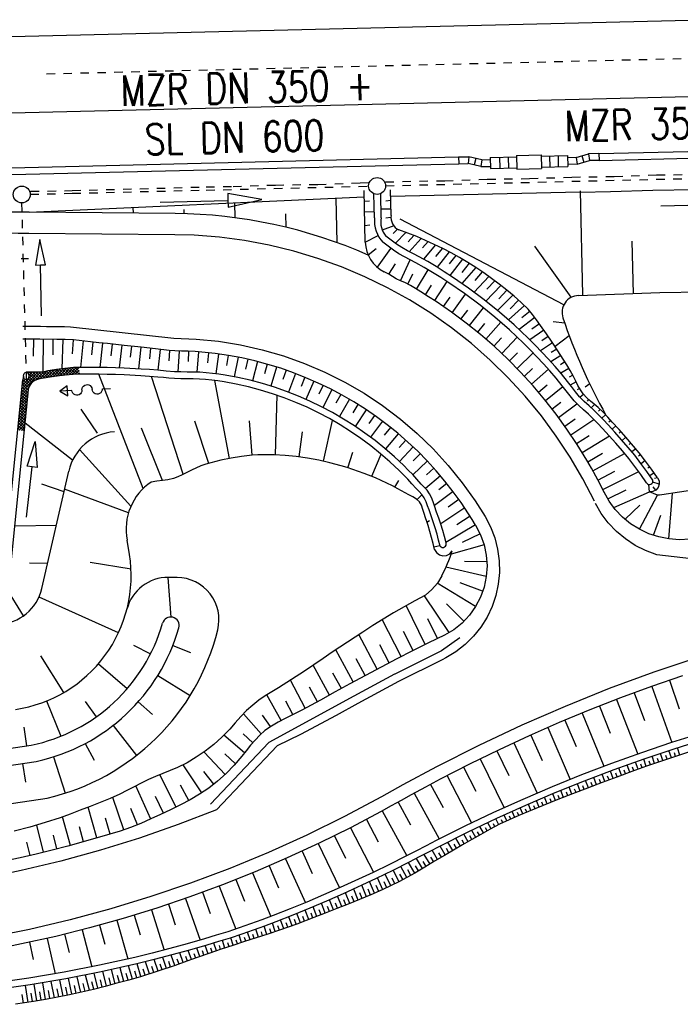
# Model space of a CAD drawing. Extents: x 0 to 1135, y 0 to 420.
# Tile 4 of 81: x 90 to 129, y 112 to 170. Entities that reach past the tile are written whole.
import ezdxf

# ---------------------------------------------------------------- set-up
doc = ezdxf.new("R2010")
doc.units = 0
doc.header["$LTSCALE"] = 2
doc.header["$MEASUREMENT"] = 0
for name, pattern in [('ACAD_ISO03W100', [0.5, 0.25, -0.25]), ('ACAD_ISO05W100', [0.5, 0.25, -0.25]), ('ACAD_ISO10W100W', [0.5, 0.25, -0.25]), ('AUSGEZOGEN', [0]), ('STRICHLINIEX2', [0.5, 0.25, -0.25])]:
    doc.linetypes.add(name, pattern=pattern)
doc.layers.get('0').update_dxf_attribs({"color": 8, "linetype": 'AUSGEZOGEN'})
for name, color, linetype in [('Bahnachse', 7, 'CONTINUOUS'), ('Böschungen', 15, 'CONTINUOUS'), ('Durchlaesse', 15, 'CONTINUOUS'), ('Gleisachsen', 7, 'CONTINUOUS'), ('Kabelanlagen', 15, 'CONTINUOUS'), ('Tiefenentwaesserung_und_Sammell', 15, 'CONTINUOUS'), ('Wege', 15, 'CONTINUOUS')]:
    doc.layers.add(name, color=color, linetype=linetype)
doc.styles.add('ROMANS', font='romans.shx', dxfattribs={"width": 0.8})

# ---------------------------------------------------------------- blocks, each defined once
blk = doc.blocks.new('*X41')
at = {"color": 0, "linetype": 'ByBlock'}
for p, q in [((-228081, 857016), (-226927, 858171)), ((-228057, 857210), (-227093, 858175)), ((-228033, 857404), (-227259, 858178)), ((-227761, 858185), (-227758, 858189)), ((-227250, 857706), (-227732, 858188)), ((-227672, 858105), (-227591, 858185)), ((-227358, 857645), (-227641, 857928)), ((-227639, 857968), (-227425, 858182)), ((-227126, 857752), (-227558, 858185)), ((-226984, 857779), (-227385, 858181)), ((-226834, 857800), (-227212, 858177)), ((-227201, 857727), (-226747, 858181)), ((-226685, 857820), (-227038, 858174)), ((-226978, 857780), (-226521, 858237)), ((-226535, 857840), (-226865, 858170)), ((-226782, 857807), (-226324, 858265)), ((-226384, 857859), (-226715, 858189)), ((-226586, 857833), (-226130, 858289)), ((-226233, 857878), (-226578, 858223)), ((-226083, 857897), (-226437, 858251)), ((-226391, 857858), (-225937, 858312)), ((-225931, 857915), (-226286, 858269)), ((-226197, 857882), (-225746, 858333)), ((-225778, 857932), (-226135, 858288)), ((-226003, 857906), (-225555, 858355)), ((-225625, 857948), (-225984, 858307)), ((-225471, 857964), (-225831, 858324)), ((-225812, 857928), (-225370, 858370)), ((-225312, 857975), (-225678, 858341)), ((-225622, 857949), (-225188, 858382)), ((-225153, 857986), (-225526, 858358)), ((-225434, 857967), (-225006, 858395)), ((-224994, 857996), (-225368, 858370)), ((-225252, 857979), (-224833, 858398)), ((-224826, 857998), (-225209, 858381)), ((-225070, 857991), (-224667, 858394)), ((-224658, 857999), (-225050, 858392)), ((-224894, 857997), (-224650, 858241)), ((-224644, 858156), (-224886, 858397)), ((-224723, 857999), (-224641, 858081)), ((-224660, 858341), (-224718, 858399)), ((-227667, 857105), (-228026, 857464)), ((-228009, 857598), (-227849, 857758)), ((-227648, 857256), (-228007, 857615)), ((-227605, 857382), (-227986, 857763)), ((-227977, 857799), (-227920, 857856)), ((-227926, 857873), (-227954, 857901)), ((-227535, 857483), (-227792, 857739)), ((-227453, 857570), (-227685, 857802)), ((-228154, 856435), (-227693, 856895)), ((-228130, 856629), (-227669, 857089)), ((-228106, 856823), (-227645, 857283)), ((-227742, 856502), (-228101, 856860)), ((-227724, 856653), (-228082, 857011)), ((-227705, 856804), (-228063, 857162)), ((-227686, 856954), (-228044, 857313)), ((-228227, 855853), (-227766, 856314)), ((-228202, 856047), (-227742, 856507)), ((-228178, 856241), (-227718, 856701)), ((-227818, 855898), (-228176, 856257)), ((-227799, 856049), (-228157, 856408)), ((-227780, 856200), (-228139, 856558)), ((-227761, 856351), (-228120, 856709)), ((-228299, 855271), (-227839, 855732)), ((-228275, 855465), (-227814, 855926)), ((-227893, 855295), (-228252, 855653)), ((-228251, 855659), (-227790, 856120)), ((-227874, 855446), (-228233, 855804)), ((-227855, 855597), (-228214, 855955)), ((-227837, 855747), (-228195, 856106)), ((-228348, 854883), (-227887, 855344)), ((-228026, 854748), (-228327, 855050)), ((-228323, 855077), (-227863, 855538)), ((-227950, 854842), (-228308, 855201)), ((-227931, 854993), (-228289, 855351)), ((-228282, 854779), (-227911, 855150)), ((-227912, 855144), (-228270, 855502)), ((-228216, 854769), (-228346, 854899)), ((-228133, 854759), (-227935, 854956)), ((-227977, 854745), (-227960, 854762))]:
    blk.add_line(p, q, dxfattribs=at)

msp = doc.modelspace()

# ---------------------------------------------------------------- linework, layer by layer
at = {"layer": 'Bahnachse', "linetype": 'ACAD_ISO10W100W'}
msp.add_lwpolyline([(91.514, 167.232), (131.017, 168.179), (136.171, 168.302), (156.664, 168.834)], dxfattribs=at)
at = {"layer": 'Böschungen', "linetype": 'Continuous'}
for p, q in [((111.836, 159.991), (123.032, 160.259)), ((90.475, 159.042), (110.276, 159.953)), ((102.647, 158.718), (102.626, 159.601)), ((108.684, 157.25), (108.621, 159.877)), ((96.639, 158.988), (96.631, 159.325)), ((99.641, 158.956), (99.635, 159.21)), ((105.661, 158.156), (105.642, 158.948)), ((122.072, 153.574), (112.409, 158.642)), ((122.514, 154.017), (120.362, 157.04)), ((122.125, 152.491), (121.436, 152.565)), ((122.394, 151.742), (121.552, 151.115)), ((88.925, 137.373), (90.109, 149.135)), ((90.156, 149.361), (90.109, 149.135)), ((89.323, 137.333), (90.471, 148.738)), ((123.602, 148.901), (123.338, 148.704)), ((94.515, 145.992), (93.547, 147.401)), ((93.053, 144.394), (90.253, 146.573)), ((90.068, 144.741), (90.07, 144.741)), ((91.237, 136.801), (92.824, 143.746)), ((92.542, 142.515), (91.238, 142.963)), ((96.355, 141.271), (92.579, 142.678)), ((89.642, 140.504), (92.091, 140.539)), ((96.413, 138.822), (96.281, 139.661)), ((90.501, 138.314), (91.577, 138.292)), ((96.503, 137.944), (94.089, 138.332)), ((98.877, 135.114), (98.694, 137.461)), ((99.223, 137.455), (98.709, 137.461)), ((90.152, 135.19), (89.101, 136.888)), ((95.757, 134.181), (91.066, 136.293)), ((96.653, 133.452), (97.657, 132.944)), ((98.975, 133.44), (100.022, 133.027)), ((92.537, 130.659), (91.164, 132.818)), ((94.576, 132.356), (96.282, 130.888)), ((98.082, 131.66), (99.996, 130.477)), ((91.513, 130.157), (92.357, 128.071)), ((93.794, 130.132), (94.446, 129.215)), ((96.925, 130.104), (97.766, 129.357)), ((95.446, 128.714), (96.833, 126.942)), ((90.163, 128.601), (90.326, 127.497)), ((93.8, 127.643), (94.329, 126.65)), ((90.097, 126.46), (90.261, 125.356)), ((91.927, 126.854), (92.611, 124.71))]:
    msp.add_line(p, q, dxfattribs=at)
for points in [[(123.033, 160.239), (124.831, 160.267), (127.333, 160.355), (129.835, 160.393), (132.338, 160.482), (133.839, 160.495), (135.341, 160.558), (136.842, 160.571), (138.344, 160.634), (139.844, 160.647), (141.347, 160.71), (142.847, 160.723), (144.349, 160.785), (145.85, 160.798), (147.352, 160.861), (157.311, 161.116), (182.335, 161.749), (207.308, 162.383), (224.325, 162.863), (224.337, 162.865)], [(123.031, 160.311), (123.179, 154.156)], [(126.182, 154.232), (126.109, 157.334)], [(122.93, 154.124), (127.734, 154.293), (130.236, 154.332), (131.737, 154.345), (133.237, 154.358), (134.737, 154.321), (136.238, 154.334), (137.738, 154.347), (139.238, 154.31), (140.739, 154.323), (142.24, 154.336), (143.739, 154.299), (145.24, 154.312), (155.249, 154.565), (171.234, 155.955)], [(90.321, 141.016), (90.667, 143.996), (90.369, 144.03), (90.84, 145.486), (90.965, 143.961), (90.667, 143.996)], [(55.926, 122.653), (57.158, 122.784), (58.354, 122.961), (59.551, 123.088), (60.748, 123.265), (61.945, 123.393), (63.141, 123.57), (64.339, 123.697), (65.535, 123.874), (66.733, 124.002), (90.608, 127.539)], [(55.95, 121.653), (57.181, 121.784), (58.377, 121.961), (59.574, 122.088), (60.77, 122.266), (61.968, 122.393), (63.164, 122.57), (64.362, 122.697), (65.558, 122.875), (66.755, 123.002), (90.905, 126.58)], [(56.003, 119.404), (57.232, 119.535), (58.428, 119.712), (59.625, 119.839), (60.822, 120.016), (62.019, 120.143), (63.215, 120.321), (64.413, 120.448), (65.609, 120.625), (66.806, 120.752), (91.542, 124.417)]]:
    msp.add_lwpolyline(points, dxfattribs=at)
for centre, radius, start, end in [((122.965, 153.125), 1, 92.02019, 198.54472), ((154.417, 163.675), 34.174, 198.54472, 209.09681), ((95.748, 143.077), 3, 94.34295, 167.13059), ((88.512, 137.573), 8, 278.42718, 8.98257), ((98.682, 134.961), 2.5, 89.37393, 165.59978), ((99.196, 134.956), 2.5, 346.23737, 89.37393), ((88.605, 137.402), 2.7, 271.30249, 347.13059), ((98.847, 134.614), 0.5, 76.69355, 164.02767), ((98.847, 134.614), 0.5, 344.02767, 76.69355), ((88.512, 137.573), 10.25, 281.79923, 344.02767), ((88.512, 137.573), 11.25, 282.28323, 344.02767), ((88.512, 137.573), 13.5, 282.97345, 346.23737)]:
    msp.add_arc(centre, radius, start, end, dxfattribs=at)
at = {"layer": 'Durchlaesse', "linetype": 'STRICHLINIEX2'}
msp.add_line((90.038, 159.595), (90.31, 149.139), dxfattribs=at)
at = {"layer": 'Durchlaesse', "linetype": 'Continuous'}
msp.add_lwpolyline([(91.219, 152.929), (91.148, 155.928), (91.447, 155.935), (91.112, 157.428), (90.848, 155.921), (91.148, 155.928)], dxfattribs=at)
msp.add_ellipse((90.305, 149.364), major_axis=(-0.005, 0.225), ratio=0.666667, dxfattribs=at)
at = {"layer": 'Gleisachsen', "linetype": 'Continuous'}
for p, q in [((70.824, 168.987), (130.963, 170.428)), ((114.843, 165.541), (131.07, 165.929)), ((94.341, 165.049), (114.843, 165.541)), ((70.932, 164.489), (94.341, 165.049))]:
    msp.add_line(p, q, dxfattribs=at)
at = {"layer": 'Kabelanlagen', "linetype": 'Continuous'}
for p, q in [((119.277, 162.396), (120.726, 162.431)), ((119.277, 162.396), (119.296, 161.596)), ((120.726, 162.431), (120.746, 161.631)), ((120.728, 162.356), (122.288, 162.393)), ((122.288, 162.393), (122.303, 161.743)), ((122.795, 162.28), (123.536, 162.498)), ((124.144, 162.513), (123.536, 162.498)), ((123.536, 162.498), (123.598, 162.1)), ((124.144, 162.512), (136.154, 162.8)), ((124.144, 162.512), (124.154, 162.112)), ((124.154, 162.113), (136.164, 162.4)), ((84.386, 161.56), (115.858, 162.314)), ((84.396, 161.16), (115.867, 161.914)), ((115.858, 162.314), (116.467, 162.328)), ((115.858, 162.314), (115.867, 161.914)), ((115.867, 161.914), (116.424, 161.927)), ((116.467, 162.328), (116.424, 161.927)), ((117.175, 161.745), (116.424, 161.927)), ((117.218, 162.146), (116.467, 162.328)), ((116.868, 162.231), (116.774, 161.842)), ((117.218, 162.146), (117.175, 161.745)), ((117.218, 162.146), (117.722, 162.158)), ((117.719, 162.283), (119.279, 162.321)), ((117.719, 162.283), (117.735, 161.634)), ((118.279, 162.297), (118.294, 161.647)), ((118.779, 162.309), (118.794, 161.659)), ((121.228, 162.368), (121.244, 161.718)), ((121.728, 162.38), (121.743, 161.73)), ((122.795, 162.28), (122.291, 162.268)), ((122.857, 161.882), (122.3, 161.868)), ((122.795, 162.28), (122.857, 161.882)), ((122.857, 161.882), (123.598, 162.1)), ((123.14, 162.382), (123.253, 161.998)), ((124.154, 162.113), (123.598, 162.1)), ((117.175, 161.745), (117.732, 161.759)), ((117.735, 161.634), (119.294, 161.671)), ((119.296, 161.596), (120.746, 161.631)), ((120.744, 161.706), (122.303, 161.743))]:
    msp.add_line(p, q, dxfattribs=at)
at = {"layer": 'Tiefenentwaesserung_und_Sammell', "linetype": 'STRICHLINIEX2'}
for p, q in [((111.541, 160.61), (144.644, 161.403)), ((90.547, 160.107), (93.033, 160.167)), ((93.033, 160.167), (100.947, 160.356)), ((100.947, 160.356), (110.541, 160.586))]:
    msp.add_line(p, q, dxfattribs=at)
at = {"layer": 'Tiefenentwaesserung_und_Sammell', "linetype": 'ACAD_ISO03W100'}
msp.add_line((93.029, 160.329), (100.942, 160.543), dxfattribs=at)
for points in [[(111.536, 160.835), (112.542, 160.87), (115.043, 160.908), (117.546, 160.997), (120.048, 161.035), (122.551, 161.123), (125.053, 161.162), (127.556, 161.25), (130.057, 161.288), (131.559, 161.351), (133.06, 161.364), (134.562, 161.427), (136.063, 161.44), (137.565, 161.503), (139.016, 161.517), (140.518, 161.58), (142.018, 161.593), (143.521, 161.656), (144.528, 161.665)], [(100.942, 160.543), (102.531, 160.567), (105.034, 160.655), (107.536, 160.694), (110.039, 160.782), (110.536, 160.799)], [(90.57, 160.282), (92.572, 160.313), (93.029, 160.329)]]:
    msp.add_lwpolyline(points, dxfattribs=at)
at = {"layer": 'Tiefenentwaesserung_und_Sammell', "linetype": 'Continuous'}
for points in [[(98.23, 159.651), (102.229, 159.747), (102.238, 159.347), (104.228, 159.794), (102.219, 160.147), (102.229, 159.747)], [(127.799, 159.425), (131.797, 159.521), (131.807, 159.121), (133.797, 159.568), (131.788, 159.921), (131.797, 159.521)]]:
    msp.add_lwpolyline(points, dxfattribs=at)
for centre in [(111.041, 160.598), (90.047, 160.095)]:
    msp.add_circle(centre, 0.5, dxfattribs=at)
at = {"layer": 'Wege', "linetype": 'Continuous'}
for p, q in [((110.34, 157.275), (110.267, 160.34)), ((110.886, 158.706), (110.852, 160.135)), ((111.286, 158.716), (111.252, 160.145)), ((111.863, 158.863), (111.827, 160.377)), ((110.283, 159.695), (110.582, 159.727)), ((111.842, 159.732), (111.56, 159.7)), ((99.11, 158.966), (90.475, 159.042)), ((110.297, 159.07), (110.877, 159.083)), ((111.854, 159.232), (111.274, 159.218)), ((111.856, 158.732), (111.559, 158.699)), ((99.099, 157.716), (90.464, 157.792)), ((99.094, 157.716), (90.464, 157.792)), ((110.317, 158.269), (110.616, 158.301)), ((112.021, 158.252), (111.343, 157.987)), ((112.253, 158.039), (111.981, 157.783)), ((112.741, 157.851), (112.122, 157.208)), ((100.239, 157.682), (99.094, 157.716)), ((101.724, 157.568), (100.239, 157.682)), ((103.202, 157.373), (101.724, 157.568)), ((104.666, 157.1), (103.202, 157.373)), ((110.34, 157.275), (111.093, 157.676)), ((113.203, 157.674), (112.869, 157.304)), ((113.637, 157.496), (112.943, 156.711)), ((114.055, 157.314), (113.73, 156.949)), ((106.114, 156.749), (104.666, 157.1)), ((107.541, 156.32), (106.114, 156.749)), ((110.507, 156.522), (110.975, 156.908)), ((111.054, 155.791), (111.846, 156.911)), ((114.486, 157.115), (113.777, 156.273)), ((114.895, 156.914), (114.494, 156.432)), ((115.295, 156.707), (114.583, 155.793)), ((108.942, 155.816), (107.541, 156.32)), ((111.738, 155.388), (112.118, 156.003)), ((112.422, 154.999), (113.003, 156.231)), ((115.691, 156.491), (115.305, 156.001)), ((116.085, 156.265), (115.338, 155.316)), ((116.476, 156.029), (116.044, 155.493)), ((110.315, 155.237), (108.942, 155.816)), ((111.738, 155.388), (111.455, 155.529)), ((113.375, 154.495), (114.053, 155.648)), ((116.864, 155.783), (116.054, 154.835)), ((117.243, 155.531), (116.807, 155.011)), ((111.655, 154.585), (110.315, 155.237)), ((112.165, 155.112), (111.738, 155.388)), ((112.422, 154.999), (112.165, 155.112)), ((112.68, 154.886), (112.422, 154.999)), ((113.006, 154.717), (112.68, 154.886)), ((112.846, 154.803), (113.156, 155.396)), ((114.443, 153.821), (115.176, 154.945)), ((117.64, 155.254), (116.768, 154.324)), ((118, 154.991), (117.521, 154.502)), ((112.957, 153.862), (111.655, 154.585)), ((113.315, 154.533), (113.006, 154.717)), ((113.619, 154.341), (113.315, 154.533)), ((114.078, 154.053), (113.619, 154.341)), ((113.904, 154.161), (114.263, 154.729)), ((118.357, 154.718), (117.468, 153.791)), ((118.7, 154.443), (118.236, 153.918)), ((114.219, 153.071), (112.957, 153.862)), ((114.536, 153.76), (114.078, 154.053)), ((114.988, 153.458), (114.536, 153.76)), ((114.967, 153.471), (115.347, 154.023)), ((115.484, 153.107), (116.267, 154.194)), ((119.052, 154.149), (118.147, 153.242)), ((119.401, 153.844), (118.901, 153.334)), ((115.431, 153.146), (114.988, 153.458)), ((116.302, 152.497), (115.431, 153.146)), ((115.994, 152.732), (116.396, 153.267)), ((116.495, 152.346), (117.321, 153.397)), ((119.747, 153.528), (118.797, 152.686)), ((120.075, 153.189), (119.594, 152.797)), ((120.222, 153.002), (119.969, 153.318)), ((115.437, 152.213), (114.219, 153.071)), ((117.147, 151.816), (116.302, 152.497)), ((117.468, 151.543), (118.342, 152.553)), ((120.359, 152.82), (119.431, 152.112)), ((120.464, 152.678), (120.222, 153.002)), ((120.701, 152.35), (120.464, 152.678)), ((92.92, 152.27), (99.04, 151.604)), ((116.607, 151.29), (115.437, 152.213)), ((116.985, 151.951), (117.411, 152.465)), ((120.894, 152.08), (120.07, 151.499)), ((120.63, 152.449), (120.19, 152.13)), ((121.049, 151.859), (120.701, 152.35)), ((90.74, 151.54), (90.729, 150.535)), ((91.312, 151.534), (91.291, 149.627)), ((91.887, 151.529), (91.875, 150.622)), ((92.474, 151.524), (92.421, 149.795)), ((93.075, 151.501), (93.02, 150.677)), ((93.669, 151.444), (93.514, 149.875)), ((94.249, 151.374), (94.163, 150.622)), ((99.04, 151.604), (100.354, 151.552)), ((100.354, 151.552), (101.663, 151.421)), ((101.663, 151.421), (102.962, 151.21)), ((117.966, 151.103), (117.147, 151.816)), ((117.943, 151.124), (118.39, 151.62)), ((118.407, 150.695), (119.322, 151.666)), ((121.409, 151.335), (120.695, 150.863)), ((121.154, 151.709), (120.769, 151.446)), ((121.39, 151.362), (121.049, 151.859)), ((121.718, 150.861), (121.39, 151.362)), ((94.813, 151.312), (94.658, 149.865)), ((95.383, 151.252), (95.308, 150.554)), ((95.954, 151.189), (95.804, 149.839)), ((96.523, 151.127), (96.45, 150.471)), ((97.09, 151.065), (96.952, 149.784)), ((97.661, 151.005), (97.591, 150.377)), ((98.229, 150.94), (98.093, 149.704)), ((98.783, 150.877), (98.73, 150.263)), ((99.337, 150.843), (99.265, 149.612)), ((99.905, 150.828), (99.873, 150.214)), ((100.492, 150.79), (100.396, 149.591)), ((102.962, 151.21), (104.245, 150.921)), ((104.245, 150.921), (105.508, 150.554)), ((117.726, 150.306), (116.607, 151.29)), ((118.757, 150.36), (117.966, 151.103)), ((121.656, 150.957), (121.328, 150.746)), ((122.038, 150.356), (121.718, 150.861)), ((101.081, 150.734), (101.015, 150.146)), ((101.663, 150.664), (101.503, 149.496)), ((102.244, 150.577), (102.149, 149.995)), ((102.822, 150.472), (102.603, 149.315)), ((103.401, 150.352), (103.273, 149.777)), ((103.971, 150.216), (103.687, 149.072)), ((105.508, 150.554), (106.747, 150.111)), ((118.79, 149.264), (117.726, 150.306)), ((119.52, 149.587), (118.757, 150.36)), ((118.861, 150.258), (119.33, 150.731)), ((119.308, 149.807), (120.262, 150.737)), ((121.897, 150.578), (121.304, 150.203)), ((122.138, 150.197), (121.87, 150.033)), ((122.248, 150.02), (122.038, 150.356)), ((104.542, 150.063), (104.382, 149.496)), ((105.105, 149.895), (104.755, 148.769)), ((105.666, 149.71), (105.474, 149.153)), ((106.747, 150.111), (107.957, 149.594)), ((107.957, 149.594), (109.132, 149.004)), ((120.252, 148.785), (119.52, 149.587)), ((119.743, 149.348), (120.229, 149.802)), ((120.168, 148.88), (121.159, 149.766)), ((122.375, 149.81), (121.895, 149.534)), ((122.452, 149.681), (122.248, 150.02)), ((122.643, 149.332), (122.452, 149.681)), ((97.222, 142.714), (94.59, 149.466)), ((99.579, 143.555), (97.719, 149.334)), ((102.325, 144.494), (101.447, 149.1)), ((106.218, 149.51), (105.805, 148.406)), ((106.769, 149.294), (106.544, 148.749)), ((107.308, 149.064), (106.833, 147.985)), ((109.132, 149.004), (110.27, 148.344)), ((119.797, 148.166), (118.79, 149.264)), ((122.599, 149.415), (122.389, 149.304)), ((122.799, 149.016), (122.454, 148.833)), ((122.775, 149.065), (122.643, 149.332)), ((122.908, 148.798), (122.775, 149.065)), ((92.736, 148.792), (92.292, 148.473)), ((93.005, 148.511), (92.292, 148.473)), ((92.292, 148.473), (92.767, 148.2)), ((92.767, 148.2), (92.736, 148.792)), ((93.021, 148.427), (93.005, 148.511)), ((93.061, 148.351), (93.021, 148.427)), ((93.596, 148.457), (93.565, 148.377)), ((93.604, 148.542), (93.596, 148.457)), ((93.604, 148.542), (93.611, 148.626)), ((93.611, 148.626), (93.642, 148.706)), ((93.642, 148.706), (93.694, 148.773)), ((93.694, 148.773), (93.763, 148.823)), ((93.763, 148.823), (93.843, 148.851)), ((93.843, 148.851), (93.928, 148.856)), ((93.928, 148.856), (94.011, 148.837)), ((94.011, 148.837), (94.085, 148.795)), ((94.085, 148.795), (94.144, 148.734)), ((94.144, 148.734), (94.184, 148.659)), ((94.184, 148.659), (94.2, 148.575)), ((94.217, 148.491), (94.2, 148.575)), ((94.257, 148.415), (94.217, 148.491)), ((94.762, 148.442), (94.71, 148.374)), ((94.794, 148.521), (94.762, 148.442)), ((94.801, 148.607), (94.794, 148.521)), ((94.806, 148.602), (95.288, 148.627)), ((107.845, 148.817), (107.591, 148.285)), ((108.371, 148.556), (107.835, 147.507)), ((120.953, 147.956), (120.252, 148.785)), ((120.579, 148.406), (121.089, 148.835)), ((120.983, 147.919), (122.015, 148.752)), ((123, 148.63), (122.866, 148.546)), ((123.052, 148.542), (122.908, 148.798)), ((123.219, 148.303), (123.052, 148.542)), ((93.12, 148.289), (93.061, 148.351)), ((93.194, 148.247), (93.12, 148.289)), ((93.277, 148.227), (93.194, 148.247)), ((93.362, 148.232), (93.277, 148.227)), ((93.443, 148.26), (93.362, 148.232)), ((93.512, 148.31), (93.443, 148.26)), ((93.565, 148.377), (93.512, 148.31)), ((94.316, 148.354), (94.257, 148.415)), ((94.39, 148.311), (94.316, 148.354)), ((94.474, 148.291), (94.39, 148.311)), ((94.559, 148.296), (94.474, 148.291)), ((94.64, 148.324), (94.559, 148.296)), ((94.71, 148.374), (94.64, 148.324)), ((105.031, 144.705), (105.132, 148.224)), ((108.894, 148.279), (108.609, 147.764)), ((109.404, 147.99), (108.809, 146.973)), ((110.27, 148.344), (111.366, 147.616)), ((120.744, 147.015), (119.797, 148.166)), ((121.622, 147.102), (120.953, 147.956)), ((123.239, 148.279), (123.031, 148.108)), ((123.418, 148.086), (123.219, 148.303)), ((123.638, 147.886), (123.418, 148.086)), ((123.539, 147.973), (123.448, 147.879)), ((123.87, 147.694), (123.638, 147.886)), ((109.91, 147.684), (109.596, 147.185)), ((110.403, 147.366), (109.751, 146.385)), ((111.366, 147.616), (112.415, 146.823)), ((121.376, 147.423), (121.894, 147.823)), ((121.758, 146.919), (122.849, 147.726)), ((123.876, 147.688), (123.692, 147.483)), ((124.099, 147.5), (123.87, 147.694)), ((124.39, 147.226), (124.099, 147.5)), ((124.216, 147.394), (124.116, 147.288)), ((101.103, 144.202), (100.28, 146.704)), ((103.654, 144.684), (103.494, 146.715)), ((107.873, 144.327), (108.412, 146.74)), ((110.891, 147.032), (110.55, 146.552)), ((111.366, 146.687), (110.659, 145.745)), ((112.415, 146.823), (113.414, 145.967)), ((121.627, 145.816), (120.744, 147.015)), ((122.258, 146.222), (121.622, 147.102)), ((122.127, 146.409), (122.737, 146.839)), ((122.484, 145.891), (123.84, 146.803)), ((124.537, 147.074), (124.324, 146.87)), ((124.665, 146.937), (124.39, 147.226)), ((124.933, 146.643), (124.665, 146.937)), ((124.842, 146.743), (124.735, 146.646)), ((98.36, 143.187), (97.127, 146.284)), ((111.834, 146.326), (111.466, 145.867)), ((122.86, 145.318), (122.258, 146.222)), ((125.143, 146.413), (124.931, 146.221)), ((125.338, 146.198), (124.933, 146.643)), ((125.741, 145.75), (125.338, 146.198)), ((106.436, 144.586), (106.634, 146.067)), ((112.289, 145.955), (111.529, 145.055)), ((112.735, 145.568), (112.342, 145.13)), ((113.414, 145.967), (114.36, 145.052)), ((122.445, 144.571), (121.627, 145.816)), ((122.83, 145.366), (123.568, 145.841)), ((123.162, 144.835), (124.767, 145.819)), ((125.444, 146.082), (125.337, 145.987)), ((125.743, 145.748), (125.525, 145.558)), ((126.521, 144.821), (125.741, 145.75)), ((96.488, 141.662), (93.449, 145.015)), ((113.169, 145.172), (112.359, 144.316)), ((114.36, 145.052), (115.248, 144.082)), ((123.428, 144.393), (122.86, 145.318)), ((126.036, 145.409), (125.925, 145.315)), ((126.324, 145.064), (126.098, 144.879)), ((101.8, 144.384), (101.207, 144.232)), ((102.408, 144.511), (101.8, 144.384)), ((103.03, 144.611), (102.408, 144.511)), ((103.347, 144.653), (103.03, 144.611)), ((103.664, 144.685), (103.347, 144.653)), ((103.984, 144.705), (103.664, 144.685)), ((104.304, 144.714), (103.984, 144.705)), ((104.95, 144.708), (104.304, 144.714)), ((105.603, 144.674), (104.95, 144.708)), ((106.261, 144.609), (105.603, 144.674)), ((106.923, 144.515), (106.261, 144.609)), ((107.589, 144.39), (106.923, 144.515)), ((108.255, 144.234), (107.589, 144.39)), ((109.302, 143.942), (109.599, 144.872)), ((110.723, 143.435), (111.27, 144.75)), ((113.593, 144.76), (113.175, 144.346)), ((123.195, 143.283), (122.445, 144.571)), ((123.698, 143.922), (123.428, 144.393)), ((123.481, 144.301), (124.351, 144.805)), ((123.79, 143.757), (125.66, 144.792)), ((126.605, 144.715), (126.49, 144.623)), ((126.897, 144.341), (126.521, 144.821)), ((126.882, 144.361), (126.645, 144.179)), ((100.065, 143.809), (99.793, 143.668)), ((100.629, 144.05), (100.065, 143.809)), ((100.916, 144.146), (100.629, 144.05)), ((101.207, 144.232), (100.916, 144.146)), ((108.926, 144.053), (108.255, 144.234)), ((109.265, 143.954), (108.926, 144.053)), ((109.602, 143.848), (109.265, 143.954)), ((110.275, 143.611), (109.602, 143.848)), ((114.003, 144.341), (113.146, 143.533)), ((114.4, 143.909), (113.961, 143.515)), ((115.248, 144.082), (116.075, 143.059)), ((123.959, 143.446), (123.698, 143.922)), ((127.261, 143.851), (126.897, 144.341)), ((127.151, 144.001), (127.029, 143.912)), ((127.613, 143.35), (127.261, 143.851)), ((98.36, 143.187), (98.034, 143.146)), ((98.685, 143.234), (98.36, 143.187)), ((99.002, 143.309), (98.685, 143.234)), ((99.265, 143.406), (99.002, 143.309)), ((99.521, 143.526), (99.265, 143.406)), ((99.793, 143.668), (99.521, 143.526)), ((110.945, 143.341), (110.275, 143.611)), ((111.279, 143.193), (110.945, 143.341)), ((111.61, 143.038), (111.279, 143.193)), ((112.094, 142.797), (112.317, 143.19)), ((114.787, 143.467), (113.902, 142.713)), ((123.874, 141.957), (123.195, 143.283)), ((124.21, 142.965), (123.959, 143.446)), ((124.085, 143.209), (125.086, 143.735)), ((124.368, 142.655), (126.495, 143.718)), ((127.414, 143.636), (127.162, 143.459)), ((127.613, 143.35), (127.426, 143.305)), ((98.034, 143.146), (97.698, 143.095)), ((111.942, 142.876), (111.61, 143.038)), ((112.267, 142.703), (111.942, 142.876)), ((112.48, 142.58), (112.267, 142.703)), ((115.159, 143.013), (114.689, 142.632)), ((116.075, 143.059), (116.839, 141.988)), ((124.454, 142.48), (124.21, 142.965)), ((124.669, 142.11), (125.762, 142.629)), ((127.125, 142.524), (127.091, 142.957)), ((127.709, 142.966), (127.326, 143.087)), ((127.508, 142.625), (127.358, 142.82)), ((112.694, 142.456), (112.48, 142.58)), ((112.916, 142.336), (112.694, 142.456)), ((113.149, 142.22), (112.916, 142.336)), ((113.37, 142.093), (113.149, 142.22)), ((113.55, 141.931), (113.37, 142.093)), ((113.404, 142.067), (113.689, 142.346)), ((115.525, 142.543), (114.421, 141.709)), ((115.876, 142.064), (115.246, 141.615)), ((125.031, 141.585), (127.125, 142.524)), ((128.284, 139.733), (128.498, 142.433)), ((113.671, 141.722), (113.55, 141.931)), ((113.751, 141.481), (113.671, 141.722)), ((113.818, 141.23), (113.751, 141.481)), ((116.216, 141.571), (114.799, 140.628)), ((116.839, 141.988), (117.422, 141.066)), ((124.285, 141.233), (123.937, 141.831)), ((125.696, 140.896), (126.57, 141.722)), ((113.892, 140.99), (113.818, 141.23)), ((113.973, 140.757), (113.892, 140.99)), ((116.538, 141.072), (115.75, 140.573)), ((117.422, 141.066), (117.742, 140.452)), ((124.701, 140.679), (124.285, 141.233)), ((127.366, 139.953), (127.796, 141.133)), ((114.054, 140.525), (113.973, 140.757)), ((113.983, 140.731), (114.142, 140.816)), ((114.163, 140.175), (114.054, 140.525)), ((116.848, 140.564), (115.11, 139.518)), ((116.862, 140.539), (117.153, 139.979)), ((117.742, 140.452), (117.99, 139.806)), ((125.177, 140.176), (124.701, 140.679)), ((114.26, 139.82), (114.163, 140.175)), ((114.348, 139.467), (114.26, 139.82)), ((117.135, 140.03), (116.069, 139.518)), ((117.153, 139.979), (117.364, 139.385)), ((117.99, 139.806), (118.161, 139.135)), ((125.709, 139.732), (125.177, 140.176)), ((126.288, 139.352), (125.709, 139.732)), ((114.434, 139.114), (114.348, 139.467)), ((114.397, 139.267), (114.755, 139.354)), ((117.364, 139.385), (115.417, 138.834)), ((117.364, 139.385), (117.492, 138.767)), ((118.161, 139.135), (118.254, 138.448)), ((126.906, 139.042), (126.288, 139.352)), ((117.492, 138.767), (117.534, 138.138)), ((127.557, 138.804), (126.906, 139.042)), ((129.61, 138.559), (127.557, 138.804)), ((117.49, 137.508), (115.105, 138.059)), ((117.518, 138.372), (116.201, 138.398)), ((117.534, 138.138), (117.49, 137.508)), ((118.254, 138.448), (118.267, 137.756)), ((117.49, 137.508), (117.361, 136.891)), ((118.267, 137.756), (118.2, 137.067)), ((116.856, 135.738), (114.597, 137.111)), ((117.271, 136.641), (115.938, 137.145)), ((117.361, 136.891), (117.148, 136.297)), ((118.2, 137.067), (118.055, 136.39)), ((115.288, 134.199), (113.847, 136.37)), ((117.148, 136.297), (116.856, 135.738)), ((118.055, 136.39), (117.832, 135.734)), ((113.883, 133.489), (112.756, 135.803)), ((116.166, 134.878), (115.144, 135.888)), ((116.856, 135.738), (116.491, 135.223)), ((117.832, 135.734), (117.535, 135.109)), ((116.491, 135.223), (116.059, 134.764)), ((117.535, 135.109), (117.169, 134.521)), ((112.457, 132.776), (111.348, 134.965)), ((114.604, 133.839), (114.038, 135.016)), ((116.059, 134.764), (115.568, 134.368)), ((117.169, 134.521), (116.736, 133.98)), ((111.039, 132.04), (109.97, 134.079)), ((113.169, 133.136), (112.608, 134.264)), ((115.027, 134.042), (114.082, 133.585)), ((115.929, 133.894), (114.849, 133.129)), ((115.568, 134.368), (115.027, 134.042)), ((116.736, 133.98), (116.245, 133.493)), ((111.748, 132.412), (111.202, 133.468)), ((114.082, 133.585), (113.14, 133.121)), ((116.245, 133.493), (115.701, 133.065)), ((109.635, 131.283), (108.602, 133.174)), ((114.849, 133.129), (112.089, 131.744)), ((113.14, 133.121), (112.203, 132.647)), ((115.701, 133.065), (115.11, 132.702)), ((130.042, 132.753), (127.386, 131.856)), ((108.227, 130.506), (107.254, 132.263)), ((110.336, 131.664), (109.81, 132.646)), ((111.271, 132.163), (110.345, 131.669)), ((112.203, 132.647), (111.271, 132.163)), ((114.888, 132.589), (112.313, 131.297)), ((115.11, 132.702), (114.888, 132.589)), ((108.933, 130.897), (108.429, 131.807)), ((110.345, 131.669), (109.423, 131.167)), ((112.077, 131.737), (109.668, 130.445)), ((127.386, 131.856), (124.756, 130.884)), ((106.793, 129.724), (105.917, 131.38)), ((107.514, 130.113), (107.05, 130.964)), ((109.423, 131.167), (108.556, 130.688)), ((112.313, 131.297), (109.904, 130.005)), ((127.262, 131.016), (128.449, 127.696)), ((128.308, 131.383), (128.881, 129.7)), ((105.371, 129.003), (104.523, 130.514)), ((109.657, 130.441), (104.636, 127.71)), ((108.556, 130.688), (107.69, 130.21)), ((124.756, 130.884), (122.156, 129.838)), ((126.226, 130.638), (126.834, 129)), ((106.07, 129.351), (105.653, 130.152)), ((107.145, 129.912), (106.596, 129.621)), ((107.69, 130.21), (107.145, 129.912)), ((109.904, 130.005), (108.629, 129.299)), ((122.156, 129.838), (119.586, 128.717)), ((124.17, 129.848), (124.804, 128.255)), ((125.193, 130.248), (126.441, 127.018)), ((104.19, 128.214), (103.146, 129.392)), ((104.74, 128.641), (104.272, 129.325)), ((106.04, 129.337), (105.617, 129.128)), ((106.596, 129.621), (106.04, 129.337)), ((108.629, 129.299), (106.521, 128.179)), ((123.15, 129.437), (124.441, 126.293)), ((104.793, 128.676), (104.415, 128.408)), ((105.197, 128.912), (104.793, 128.676)), ((105.617, 129.128), (105.197, 128.912)), ((119.586, 128.717), (117.049, 127.524)), ((122.136, 129.014), (122.791, 127.464)), ((103.201, 127.086), (101.98, 128.128)), ((103.693, 127.69), (103.124, 128.214)), ((104.113, 128.14), (103.831, 127.847)), ((104.415, 128.408), (104.113, 128.14)), ((106.521, 128.179), (105.145, 127.495)), ((120.125, 128.137), (120.797, 126.628)), ((121.13, 128.582), (122.453, 125.52)), ((104.636, 127.71), (101.189, 124.062)), ((105.145, 127.495), (101.551, 123.717)), ((103.564, 127.535), (103.304, 127.214)), ((103.831, 127.847), (103.564, 127.535)), ((117.049, 127.524), (114.547, 126.259)), ((119.122, 127.679), (120.492, 124.707)), ((102.067, 125.816), (100.82, 127.137)), ((102.667, 126.447), (102.035, 127.022)), ((103.045, 126.893), (102.595, 126.366)), ((103.304, 127.214), (103.045, 126.893)), ((118.123, 127.209), (118.822, 125.747)), ((127.437, 126.46), (127.289, 126.888)), ((127.93, 126.628), (127.785, 127.056)), ((128.177, 126.711), (128.105, 126.925)), ((128.424, 126.794), (128.282, 127.221)), ((128.671, 126.876), (128.601, 127.089)), ((128.919, 126.957), (128.78, 127.383)), ((100.675, 124.717), (99.585, 126.389)), ((102.595, 126.366), (102.121, 125.868)), ((117.134, 126.73), (118.549, 123.848)), ((125.964, 125.94), (125.806, 126.369)), ((126.454, 126.116), (126.3, 126.545)), ((126.699, 126.203), (126.623, 126.417)), ((126.945, 126.29), (126.794, 126.718)), ((127.191, 126.375), (127.116, 126.589)), ((127.683, 126.544), (127.61, 126.758)), ((99.161, 123.883), (98.209, 125.798)), ((101.4, 125.232), (100.808, 125.985)), ((102.121, 125.868), (101.615, 125.406)), ((114.547, 126.259), (112.567, 125.192)), ((115.173, 125.739), (116.622, 122.945)), ((116.151, 126.24), (116.867, 124.821)), ((124.499, 125.393), (124.334, 125.825)), ((124.986, 125.579), (124.824, 126.009)), ((125.229, 125.67), (125.149, 125.885)), ((125.473, 125.761), (125.316, 126.191)), ((125.718, 125.851), (125.64, 126.066)), ((126.209, 126.029), (126.131, 126.243)), ((97.662, 123.178), (96.781, 125.138)), ((99.922, 124.272), (99.418, 125.177)), ((101.615, 125.406), (101.098, 125.005)), ((112.567, 125.192), (111.292, 124.487)), ((114.201, 125.227), (114.934, 123.852)), ((123.036, 124.833), (122.874, 125.258)), ((123.28, 124.926), (123.198, 125.14)), ((123.524, 125.019), (123.36, 125.45)), ((123.767, 125.113), (123.685, 125.329)), ((124.011, 125.206), (123.846, 125.639)), ((124.255, 125.3), (124.172, 125.516)), ((124.742, 125.487), (124.661, 125.702)), ((100.554, 124.639), (99.988, 124.308)), ((101.098, 125.005), (100.554, 124.639)), ((113.239, 124.706), (114.712, 121.997)), ((121.578, 124.269), (121.42, 124.665)), ((121.82, 124.365), (121.741, 124.565)), ((122.062, 124.459), (121.904, 124.865)), ((122.305, 124.553), (122.226, 124.759)), ((122.548, 124.646), (122.389, 125.063)), ((122.792, 124.74), (122.712, 124.95)), ((96.081, 122.531), (95.418, 124.459)), ((98.411, 123.529), (97.949, 124.51)), ((99.416, 124.009), (98.835, 123.728)), ((99.988, 124.308), (99.416, 124.009)), ((111.292, 124.487), (109.105, 123.323)), ((112.289, 124.181), (113.021, 122.842)), ((120.128, 123.679), (119.977, 124.048)), ((120.611, 123.878), (120.456, 124.256)), ((120.853, 123.977), (120.775, 124.168)), ((121.095, 124.075), (120.937, 124.462)), ((121.336, 124.173), (121.257, 124.368)), ((94.483, 122.058), (93.963, 123.87)), ((96.886, 122.834), (96.494, 123.808)), ((98.25, 123.454), (97.664, 123.179)), ((98.835, 123.728), (98.25, 123.454)), ((101.551, 123.717), (99.292, 122.848)), ((111.346, 123.661), (112.79, 121.004)), ((118.695, 123.065), (118.54, 123.405)), ((119.169, 123.276), (119.019, 123.623)), ((119.408, 123.379), (119.333, 123.555)), ((119.648, 123.479), (119.498, 123.837)), ((119.888, 123.579), (119.813, 123.761)), ((120.37, 123.778), (120.293, 123.966)), ((91.329, 121.211), (90.939, 122.819)), ((92.916, 121.618), (92.458, 123.305)), ((95.271, 122.281), (94.989, 123.222)), ((97.075, 122.913), (96.477, 122.671)), ((99.292, 122.848), (97.005, 122.054)), ((97.664, 123.179), (97.075, 122.913)), ((109.105, 123.323), (106.881, 122.229)), ((110.405, 123.154), (111.109, 121.833)), ((117.773, 122.604), (117.582, 122.959)), ((118.001, 122.725), (117.911, 122.898)), ((118.23, 122.842), (118.06, 123.184)), ((118.462, 122.956), (118.381, 123.125)), ((118.932, 123.172), (118.856, 123.343)), ((92.124, 121.409), (91.913, 122.23)), ((93.703, 121.837), (93.456, 122.709)), ((95.25, 122.275), (94.63, 122.1)), ((95.868, 122.461), (95.25, 122.275)), ((96.477, 122.671), (95.868, 122.461)), ((106.881, 122.229), (104.624, 121.208)), ((109.462, 122.663), (110.825, 120.029)), ((116.414, 121.834), (116.162, 122.276)), ((116.867, 122.094), (116.632, 122.506)), ((117.093, 122.224), (116.981, 122.422)), ((117.319, 122.353), (117.105, 122.733)), ((117.546, 122.479), (117.444, 122.663)), ((90.535, 121.022), (90.353, 121.813)), ((93.389, 121.749), (92.768, 121.578)), ((94.009, 121.924), (93.389, 121.749)), ((94.63, 122.1), (94.009, 121.924)), ((97.005, 122.054), (94.693, 121.337)), ((107.563, 121.723), (108.824, 119.102)), ((108.515, 122.187), (109.171, 120.873)), ((115.509, 121.316), (115.224, 121.809)), ((115.735, 121.446), (115.597, 121.686)), ((115.96, 121.575), (115.693, 122.044)), ((116.187, 121.705), (116.057, 121.933)), ((116.64, 121.964), (116.519, 122.178)), ((90.893, 121.106), (89.951, 120.889)), ((91.833, 121.335), (90.893, 121.106)), ((92.768, 121.578), (91.833, 121.335)), ((94.693, 121.337), (92.359, 120.696)), ((104.624, 121.208), (102.334, 120.261)), ((106.603, 121.273), (107.208, 119.966)), ((114.17, 120.516), (113.822, 121.088)), ((114.616, 120.787), (114.287, 121.329)), ((114.838, 120.921), (114.68, 121.185)), ((115.06, 121.053), (114.756, 121.571)), ((115.284, 121.185), (115.137, 121.438)), ((89.951, 120.889), (89.007, 120.684)), ((92.359, 120.696), (90.005, 120.132)), ((105.635, 120.833), (106.801, 118.232)), ((113.266, 119.977), (112.899, 120.611)), ((113.721, 120.245), (113.36, 120.848)), ((113.946, 120.38), (113.768, 120.674)), ((114.394, 120.652), (114.224, 120.93)), ((90.005, 120.132), (87.633, 119.647)), ((102.334, 120.261), (100.015, 119.388)), ((103.682, 119.997), (104.756, 117.417)), ((104.663, 120.41), (105.221, 119.114)), ((111.858, 119.227), (111.524, 119.923)), ((112.334, 119.467), (111.982, 120.149)), ((112.57, 119.591), (112.391, 119.927)), ((112.804, 119.718), (112.44, 120.378)), ((113.036, 119.847), (112.853, 120.17)), ((113.494, 120.11), (113.312, 120.42)), ((100.015, 119.388), (97.67, 118.59)), ((102.7, 119.6), (103.212, 118.314)), ((110.894, 118.786), (110.596, 119.477)), ((111.381, 119.001), (111.059, 119.698)), ((111.62, 119.113), (111.456, 119.461)), ((112.097, 119.346), (111.925, 119.691)), ((100.715, 118.844), (101.175, 117.589)), ((101.708, 119.214), (102.688, 116.666)), ((109.433, 118.193), (109.182, 118.824)), ((109.918, 118.386), (109.658, 119.04)), ((110.162, 118.483), (110.028, 118.816)), ((110.406, 118.582), (110.13, 119.258)), ((110.65, 118.683), (110.507, 119.025)), ((111.139, 118.893), (110.983, 119.24)), ((97.67, 118.59), (95.299, 117.868)), ((99.713, 118.486), (100.581, 116.022)), ((107.977, 117.612), (107.747, 118.196)), ((108.463, 117.806), (108.226, 118.402)), ((108.706, 117.902), (108.585, 118.204)), ((108.948, 117.999), (108.704, 118.612)), ((109.191, 118.096), (109.067, 118.407)), ((109.676, 118.289), (109.548, 118.611)), ((95.299, 117.868), (92.907, 117.224)), ((97.702, 117.814), (98.455, 115.433)), ((98.71, 118.142), (99.115, 116.931)), ((106.506, 117.049), (106.306, 117.598)), ((106.998, 117.233), (106.789, 117.794)), ((107.243, 117.326), (107.136, 117.61)), ((107.488, 117.42), (107.268, 117.994)), ((107.733, 117.516), (107.62, 117.805)), ((108.221, 117.709), (108.103, 118.003)), ((92.907, 117.224), (90.495, 116.656)), ((95.664, 117.194), (96.322, 114.905)), ((96.685, 117.496), (97.038, 116.329)), ((105.025, 116.525), (104.852, 117.026)), ((105.521, 116.696), (105.338, 117.214)), ((105.768, 116.782), (105.674, 117.046)), ((106.015, 116.87), (105.822, 117.405)), ((106.261, 116.959), (106.163, 117.23)), ((106.752, 117.14), (106.65, 117.418)), ((90.495, 116.656), (88.066, 116.167)), ((93.61, 116.63), (94.176, 114.436)), ((94.636, 116.904), (94.945, 115.784)), ((103.533, 116.034), (103.386, 116.482)), ((104.03, 116.195), (103.878, 116.659)), ((104.278, 116.276), (104.201, 116.513)), ((104.527, 116.358), (104.367, 116.84)), ((104.776, 116.441), (104.693, 116.687)), ((105.273, 116.609), (105.184, 116.865)), ((90.497, 115.89), (90.719, 114.868)), ((91.541, 116.123), (92.019, 114.027)), ((92.578, 116.37), (92.838, 115.297)), ((101.549, 115.386), (101.395, 115.845)), ((102.043, 115.551), (101.897, 115.996)), ((102.291, 115.632), (102.219, 115.853)), ((102.539, 115.713), (102.395, 116.151)), ((102.788, 115.793), (102.716, 116.012)), ((103.036, 115.874), (102.892, 116.313)), ((103.285, 115.954), (103.212, 116.175)), ((103.782, 116.114), (103.707, 116.342)), ((99.583, 114.691), (99.379, 115.267)), ((100.076, 114.868), (99.883, 115.407)), ((100.566, 115.044), (100.387, 115.551)), ((100.812, 115.132), (100.725, 115.377)), ((101.058, 115.218), (100.89, 115.697)), ((101.304, 115.303), (101.223, 115.536)), ((101.796, 115.469), (101.721, 115.694)), ((97.593, 114.018), (97.365, 114.743)), ((98.095, 114.179), (97.867, 114.869)), ((98.594, 114.345), (98.372, 114.998)), ((98.842, 114.43), (98.733, 114.747)), ((99.089, 114.516), (98.876, 115.131)), ((99.336, 114.603), (99.232, 114.901)), ((99.83, 114.78), (99.73, 115.058)), ((100.321, 114.956), (100.228, 115.218)), ((95.059, 113.307), (94.838, 114.166)), ((95.566, 113.439), (95.346, 114.275)), ((96.074, 113.575), (95.853, 114.388)), ((96.583, 113.717), (96.357, 114.503)), ((96.837, 113.79), (96.722, 114.176)), ((97.089, 113.864), (96.86, 114.621)), ((97.341, 113.94), (97.227, 114.311)), ((97.845, 114.098), (97.73, 114.452)), ((98.345, 114.262), (98.232, 114.597)), ((91.972, 112.608), (91.79, 113.582)), ((92.489, 112.708), (92.3, 113.671)), ((93.009, 112.816), (92.806, 113.763)), ((93.526, 112.931), (93.312, 113.857)), ((94.039, 113.052), (93.82, 113.957)), ((94.294, 113.114), (94.184, 113.561)), ((94.549, 113.178), (94.329, 114.06)), ((94.803, 113.242), (94.694, 113.677)), ((95.312, 113.372), (95.202, 113.796)), ((95.82, 113.506), (95.71, 113.919)), ((96.329, 113.645), (96.217, 114.045)), ((90.415, 112.34), (90.257, 113.334)), ((90.934, 112.425), (90.77, 113.413)), ((91.193, 112.469), (91.109, 112.962)), ((91.453, 112.514), (91.281, 113.496)), ((91.713, 112.56), (91.624, 113.049)), ((92.231, 112.657), (92.138, 113.141)), ((92.749, 112.761), (92.651, 113.239)), ((93.269, 112.873), (93.163, 113.341)), ((93.783, 112.991), (93.674, 113.449)), ((90.156, 112.299), (90.078, 112.797)), ((90.675, 112.382), (90.594, 112.877))]:
    msp.add_line(p, q, dxfattribs=at)
for points in [[(126.964, 143.048), (126.624, 143.54), (126.271, 144.02), (125.905, 144.491), (125.529, 144.949), (125.143, 145.399), (124.749, 145.838), (124.35, 146.27), (124.082, 146.554), (123.81, 146.833), (123.529, 147.104), (123.241, 147.364), (122.954, 147.625), (122.682, 147.899), (122.439, 148.188), (122.211, 148.491), (121.983, 148.794), (121.624, 149.235), (121.25, 149.663), (120.871, 150.086), (120.485, 150.503), (120.091, 150.912), (119.688, 151.314), (118.861, 152.093), (118.005, 152.84), (117.121, 153.555), (116.211, 154.235), (115.275, 154.88), (114.797, 155.188), (114.315, 155.489), (113.828, 155.783), (113.332, 156.061), (112.995, 156.235), (112.658, 156.409), (112.329, 156.595), (112.006, 156.806), (111.694, 157.033), (111.387, 157.269)], [(127.327, 143.217), (126.983, 143.716), (126.627, 144.203), (126.258, 144.68), (125.878, 145.145), (125.488, 145.602), (125.091, 146.047), (124.687, 146.486), (124.417, 146.774), (124.141, 147.057), (123.858, 147.332), (123.566, 147.596), (123.276, 147.861), (123.002, 148.139), (122.756, 148.433), (122.524, 148.739), (122.293, 149.047), (121.93, 149.494), (121.551, 149.927), (121.166, 150.356), (120.775, 150.778), (120.376, 151.193), (119.968, 151.6), (119.13, 152.39), (118.262, 153.147), (117.366, 153.871), (116.443, 154.56), (115.495, 155.214), (115.011, 155.526), (114.522, 155.831), (114.029, 156.129), (113.526, 156.411), (113.185, 156.587), (112.843, 156.763), (112.509, 156.952), (112.183, 157.165), (111.866, 157.395), (111.554, 157.632)], [(116.862, 140.539), (116.657, 140.88), (116.447, 141.218), (116.005, 141.88), (115.539, 142.525), (115.049, 143.151), (114.535, 143.759), (113.998, 144.346), (113.44, 144.913), (112.86, 145.458), (112.26, 145.98), (111.64, 146.479), (111.002, 146.954), (110.346, 147.405), (109.674, 147.83), (108.985, 148.23), (108.282, 148.602), (107.566, 148.948), (106.837, 149.267), (106.096, 149.557), (105.344, 149.819), (104.584, 150.052), (103.815, 150.255), (103.038, 150.43), (102.256, 150.575), (101.468, 150.689), (100.677, 150.774), (100.281, 150.807), (99.884, 150.829), (99.486, 150.839), (99.088, 150.853), (98.759, 150.879), (98.431, 150.916), (98.103, 150.955), (97.604, 151.011), (97.104, 151.064), (96.105, 151.173), (95.106, 151.282), (94.606, 151.334), (94.107, 151.39), (93.774, 151.431), (93.441, 151.469), (93.108, 151.499), (92.608, 151.521), (92.108, 151.527), (91.108, 151.536), (90.113, 151.545)], [(115.111, 139.512), (115.016, 139.876), (114.916, 140.239), (114.807, 140.604), (114.688, 140.965), (114.557, 141.326), (114.428, 141.689), (114.344, 141.936), (114.251, 142.179), (114.135, 142.408), (113.991, 142.61), (113.824, 142.798), (113.65, 142.981), (113.396, 143.258), (113.144, 143.535), (112.884, 143.806), (112.617, 144.07), (112.07, 144.584), (111.503, 145.077), (110.919, 145.548), (110.316, 145.996), (109.697, 146.421), (109.063, 146.823), (108.414, 147.199), (107.75, 147.551), (107.074, 147.878), (106.386, 148.178), (105.687, 148.452), (104.978, 148.699), (104.26, 148.918), (103.534, 149.111), (102.802, 149.275), (102.064, 149.412), (101.693, 149.47), (101.321, 149.52), (100.947, 149.559), (100.573, 149.584), (100.198, 149.596), (99.823, 149.601), (99.448, 149.606), (99.074, 149.62), (98.583, 149.658), (98.092, 149.704), (97.593, 149.744), (97.093, 149.776), (96.093, 149.828), (95.593, 149.846), (95.093, 149.859), (94.594, 149.866), (94.093, 149.871), (93.76, 149.875), (93.426, 149.874), (93.093, 149.862), (92.592, 149.816), (92.092, 149.749), (91.591, 149.674), (91.291, 149.592), (90.3, 149.589), (90.3, 149.589)], [(114.767, 139.309), (114.675, 139.667), (114.579, 140.024), (114.474, 140.382), (114.359, 140.737), (114.233, 141.091), (114.108, 141.448), (114.027, 141.692), (113.938, 141.931), (113.825, 142.155), (113.684, 142.353), (113.521, 142.538), (113.35, 142.717), (113.101, 142.989), (112.854, 143.26), (112.599, 143.525), (112.337, 143.784), (111.801, 144.287), (111.246, 144.77), (110.674, 145.232), (110.084, 145.671), (109.477, 146.088), (108.856, 146.481), (108.219, 146.85), (107.57, 147.194), (106.907, 147.514), (106.233, 147.808), (105.548, 148.076), (104.853, 148.318), (104.15, 148.534), (103.439, 148.722), (102.722, 148.883), (101.998, 149.017), (101.635, 149.074), (101.27, 149.123), (100.905, 149.161), (100.538, 149.186), (100.17, 149.197), (99.803, 149.201), (99.436, 149.206), (99.069, 149.22), (98.742, 149.244), (98.415, 149.274), (98.089, 149.304), (97.589, 149.344), (97.089, 149.376), (96.09, 149.428), (95.59, 149.446), (95.09, 149.459), (94.59, 149.466), (94.09, 149.471), (93.756, 149.475), (93.423, 149.474), (93.09, 149.462), (92.588, 149.416), (92.089, 149.349), (91.588, 149.274), (91.087, 149.194), (91.087, 149.194), (91.087, 149.194)], [(127.613, 143.35), (127.699, 143.167), (127.709, 142.966), (127.642, 142.776), (127.508, 142.625), (127.327, 142.537), (127.125, 142.524)], [(129.94, 142.654), (127.861, 142.336), (127.733, 142.314), (127.604, 142.326)], [(129.514, 139.724), (128.899, 139.69), (128.284, 139.733), (127.678, 139.851), (127.093, 140.043), (126.535, 140.305), (126.014, 140.635), (125.537, 141.026), (125.113, 141.474), (124.747, 141.97), (124.446, 142.508)], [(126.535, 140.305), (127.604, 142.326), (127.125, 142.524)], [(114.434, 139.114), (114.546, 138.927), (114.72, 138.794), (114.93, 138.734), (115.148, 138.757), (115.341, 138.859), (115.484, 139.025)], [(114.86, 137.555), (114.604, 137.123), (114.28, 136.74), (113.899, 136.414), (113.266, 136.075), (112.636, 135.729), (112.013, 135.372), (111.399, 134.999), (110.792, 134.614), (110.189, 134.222), (109.289, 133.631), (108.393, 133.034), (107.846, 132.664), (107.3, 132.294), (106.752, 131.926), (105.991, 131.427), (105.218, 130.941), (104.824, 130.701), (104.433, 130.457), (104.053, 130.198), (103.693, 129.917), (103.333, 129.585), (102.993, 129.228), (102.663, 128.859), (102.331, 128.492), (101.873, 128.023), (101.39, 127.584), (100.879, 127.179), (100.359, 126.825), (99.815, 126.508), (99.251, 126.228), (98.82, 126.043), (98.386, 125.869), (97.952, 125.694), (97.524, 125.508), (97.098, 125.302), (96.678, 125.084), (96.258, 124.863), (95.835, 124.651), (95.262, 124.39), (94.68, 124.151), (94.093, 123.921), (93.505, 123.693), (92.915, 123.47), (92.322, 123.257), (91.423, 122.964), (90.515, 122.698), (89.601, 122.454)], [(129.09, 131.651), (127.248, 131.011), (125.419, 130.335), (123.604, 129.623), (121.803, 128.874), (120.018, 128.09), (118.249, 127.27), (116.497, 126.414), (114.762, 125.524), (113.901, 125.066), (113.045, 124.6), (112.458, 124.275), (111.872, 123.95), (111.285, 123.627), (109.459, 122.661), (107.607, 121.744), (105.731, 120.876), (103.833, 120.059), (101.914, 119.292), (99.975, 118.577), (98.017, 117.914), (96.043, 117.304), (94.053, 116.746), (92.049, 116.241), (90.032, 115.791), (89.02, 115.585)], [(130.231, 128.255), (128.437, 127.692), (126.654, 127.093), (124.883, 126.458), (123.123, 125.787), (121.377, 125.081), (119.643, 124.339), (117.924, 123.562), (116.22, 122.751), (114.531, 121.905), (113.932, 121.595), (113.333, 121.285), (112.734, 120.976), (111.775, 120.492), (110.81, 120.021), (108.863, 119.12), (107.882, 118.688), (106.894, 118.27), (105.902, 117.867), (104.905, 117.475), (104.238, 117.219), (103.569, 116.972), (102.895, 116.736), (102.217, 116.514), (101.535, 116.303), (100.851, 116.101), (99.823, 115.806), (98.792, 115.522), (97.759, 115.253), (96.722, 114.999), (94.642, 114.532), (92.553, 114.122), (90.456, 113.768), (88.354, 113.471)], [(130.358, 127.876), (128.572, 127.316), (126.797, 126.719), (125.033, 126.087), (123.281, 125.419), (121.541, 124.716), (119.815, 123.978), (118.103, 123.204), (116.406, 122.397), (114.724, 121.555), (114.125, 121.245), (113.525, 120.934), (112.926, 120.625), (111.962, 120.139), (110.993, 119.665), (109.036, 118.759), (108.05, 118.325), (107.058, 117.905), (106.06, 117.499), (105.058, 117.105), (104.388, 116.849), (103.716, 116.599), (103.039, 116.362), (102.357, 116.139), (101.672, 115.928), (100.984, 115.724), (99.951, 115.427), (98.916, 115.141), (97.877, 114.871), (96.835, 114.615), (94.745, 114.146), (92.645, 113.733), (90.538, 113.376), (88.426, 113.077)], [(129.61, 127.179), (128.724, 126.893), (127.84, 126.598), (126.959, 126.294), (126.08, 125.983), (125.205, 125.661), (124.333, 125.33), (123.462, 124.995), (122.589, 124.662), (121.718, 124.325), (120.85, 123.976), (119.985, 123.62), (119.409, 123.379), (118.837, 123.13), (118.273, 122.864), (117.721, 122.576), (117.176, 122.272), (116.635, 121.961), (116.094, 121.652), (115.553, 121.342), (115.015, 121.027), (114.436, 120.678), (113.858, 120.327), (113.276, 119.983), (112.321, 119.46), (111.342, 118.984), (110.676, 118.694), (110.003, 118.419), (109.327, 118.151), (108.654, 117.882), (107.981, 117.613), (107.306, 117.35), (106.289, 116.969), (105.265, 116.607), (104.58, 116.376), (103.893, 116.15), (103.205, 115.928), (102.519, 115.707), (101.834, 115.482), (101.151, 115.25), (100.472, 115.011), (99.794, 114.767), (99.115, 114.525), (98.091, 114.178), (97.059, 113.855), (96.367, 113.655), (95.671, 113.466), (94.974, 113.285), (94.275, 113.109), (93.574, 112.942), (92.87, 112.786), (92.164, 112.644), (91.455, 112.514), (90.744, 112.393), (89.677, 112.225)]]:
    msp.add_lwpolyline(points, dxfattribs=at)
for centre, radius, start, end in [((87.794, -143.696), 302.75, 89.49263, 91.40354), ((98.883, 130.206), 28.76, 66.14851, 89.54735), ((112.714, 158.537), 1.835, 174.71473, 223.71762), ((112.51, 158.444), 1.253, 167.45983, 220.33501), ((112.694, 158.752), 0.839, 172.41868, 243.49337), ((87.794, -143.696), 301.5, 89.49263, 91.40364), ((105.516, 138.304), 20.84, 46.09061, 70.94468), ((112.34, 157.323), 2, 181.36649, 243.75629), ((87.794, -143.696), 296, 89.00766, 89.55249), ((91.209, 148.397), 0.806, 98.7006, 163.17715), ((127.136, 143.153), 0.201, 211.59713, 18.3085), ((99.51, 140.337), 3.299, 123.30226, 191.82068), ((114.924, 139.436), 0.202, 218.65635, 22.15792), ((105.662, 142.32), 10.359, 332.61142, 341.45328)]:
    msp.add_arc(centre, radius, start, end, dxfattribs=at)
at = {"layer": 'Wege', "linetype": 'ACAD_ISO05W100'}
msp.add_arc((87.794, -143.696), 300, 89.49263, 89.57669, dxfattribs=at)

# ---------------------------------------------------------------- block references
at = {"layer": 'Wege', "linetype": 'Continuous', "xscale": 0.001000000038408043, "yscale": 0.0009999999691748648, "zscale": 0.001, "rotation": 1.36649415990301}
msp.add_blockref('*X41', (338.49, -702.924), dxfattribs=at)

# ---------------------------------------------------------------- texts
at = {"layer": 'Tiefenentwaesserung_und_Sammell', "linetype": 'Continuous', "style": 'ROMANS', "width": 0.8}
for s, rotation, oblique, p in [('MZR DN 350 +', 1.3665, 0, (95.913, 165.325)), ('MZR 350 + SL DN 600', 1.36649, 360, (122.15, 163.234)), (' SL DN 600', 1.36649, 360, (96.346, 162.425))]:
    msp.add_text(s, height=1.8, rotation=rotation, dxfattribs=dict(at, oblique=oblique)).set_placement(p)

doc.saveas('drawing.dxf')
